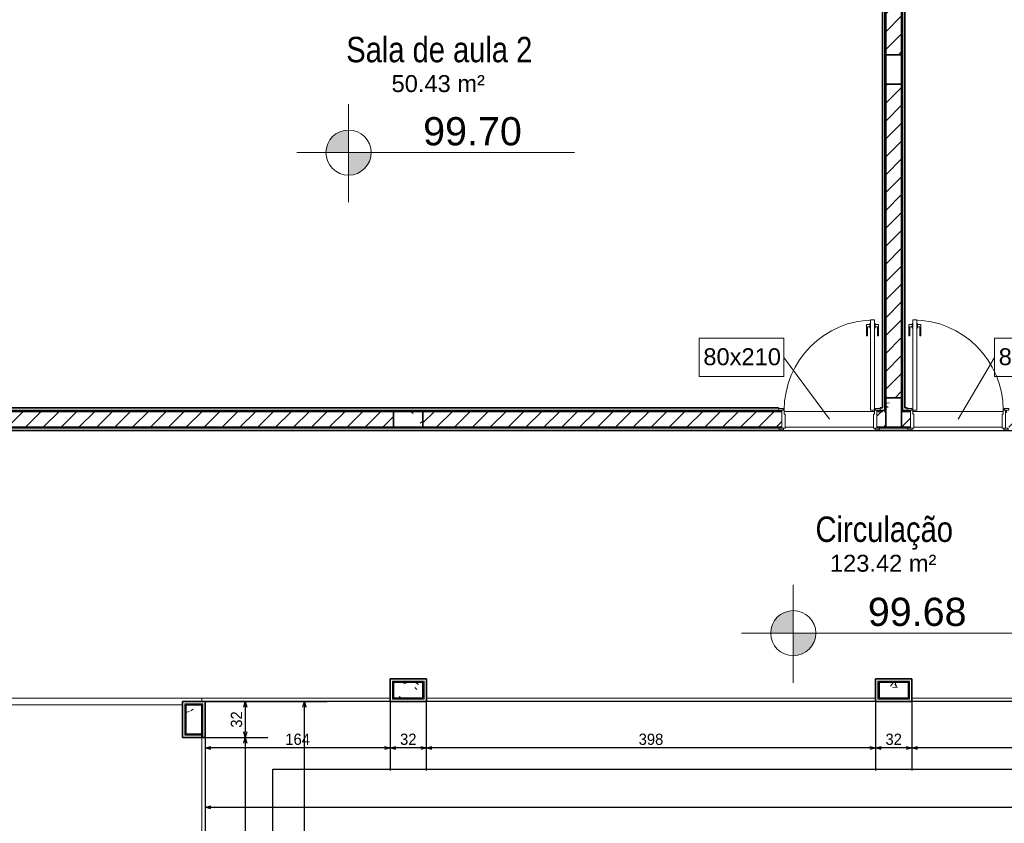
# Model space of a CAD drawing. Header units: millimetres. Extents: x -109 to 627, y -178 to 173.
# Tile 61 of 178: x -7.21 to 1.51, y 42.85 to 49.97. Entities that reach past the tile are written whole.
import ezdxf

# ---------------------------------------------------------------- set-up
doc = ezdxf.new("R2010")
doc.units = ezdxf.units.MM
doc.layers.add('A-PISOS-NIVEL', color=1, linetype='Continuous')
for name, color, linetype, lineweight in [('ARQ - ALVENARIA - OSSO', 2, 'Continuous', 35), ('ARQ - COTA_NÍVEL', 2, 'Continuous', 5), ('ARQ - DIVISORIA', 3, 'Continuous', 35), ('ARQ - PAREDE VISTA', 4, 'Continuous', 9), ('ARQ - PAREDES_HACHURA', 9, 'Continuous', 35), ('ARQ - PAREDES_REVESTIMENTO', 3, 'Continuous', 35), ('ARQ - PILAR', 4, 'Continuous', 15), ('ARQ - PISO', 9, 'Continuous', 5), ('ARQ - PORTA', 3, 'Continuous', 9), ('ARQ - PORTA_FOLHA', 3, 'Continuous', 20), ('ARQ - PORTA_GIRO', 1, 'Continuous', 5), ('ARQ -SIMBOLO_PORTA', 2, 'Continuous', 9), ('ARQ -TEXTO_AMBIENTE', 2, 'Continuous', 5)]:
    doc.layers.add(name, color=color, linetype=linetype, lineweight=lineweight)
doc.styles.add('Arial Narrow', font='ARIALN.TTF', dxfattribs={"height": 0.225})
doc.styles.add('Arial_2', font='arial.ttf', dxfattribs={"height": 0.15})
doc.styles.add('GULIM', font='Gulim.ttf')
doc.dimstyles.new('GULIM-100', dxfattribs={"dimtxt": 0.1, "dimasz": 0.05, "dimexe": 0.2, "dimexo": 0, "dimgap": 0.025, "dimtad": 1, "dimdec": 0, "dimlfac": 100, "dimzin": 12, "dimdsep": 46, "dimtxsty": 'GULIM', "dimblk": 'OPEN30', "dimcen": 0, "dimclrd": 152, "dimclre": 152, "dimclrt": 152, "dimaunit": 1, "dimadec": 0, "dimazin": 0, "dimtfac": 1.875, "dimtdec": 0, "dimtmove": 2, "dimatfit": 3, "dimldrblk": 'OPEN30', "dimfxl": 0, "dimtolj": 1, "dimtzin": 12, "dimlwd": -1, "dimarcsym": 0})
pattern_1 = [(50, (-17.2688, 35.45875), (0.546291, -0.047295), [0.056985, -0.628837]), (355, (-17.2688, 35.45875), (-0.105401, 0.573222), [0.045988, -0.50287]), (100.451, (-17.2228, 35.45476), (0.44084, 0.525572), [0.048987, -0.533862]), (46.184, (-17.2688, 35.6107), (0.812912, -0.126028), [0.085978, -0.942756]), (96.636, (-17.2008, 35.6007), (0.71181, 0.74206), [0.07298, -0.800793]), (351.184, (-17.2688, 35.6107), (0.712045, 0.742424), [0.068982, -0.753805]), (21, (-17.1928, 35.57273), (0.454867, -0.306212), [0.056985, -0.628837]), (326, (-17.1928, 35.5727), (0.185717, 0.552451), [0.045988, -0.50287]), (71.451, (-17.1548, 35.54773), (0.64037, 0.245952), [0.048987, -0.533862]), (37.5, (-17.26879, 35.45875), (0.0092036, 0.2540508), [0.0249935, -0.471878, 0.0249935, -0.4848744, -0.504869]), (37.5, (-17.26879, 35.45875), (0.0092036, 0.2540508), [-1.006739, 0.0249935, -0.479876]), (7.5, (-17.2688, 35.45875), (0.200409, 0.3006604), [0.0249935, -0.265931, 0.0249935, -0.459881, -0.1919503]), (7.5, (-17.2688, 35.45875), (0.200409, 0.3006604), [-0.775799, 0.0249935, -0.166957]), (327.5, (-17.43874, 35.45875), (0.4063776, -0.0170732), [0.0249935, -0.164957, 0.0249935, -0.5688527, -0.7887957]), (327.5, (-17.43874, 35.45875), (0.4063776, -0.0170732), [-0.784797, 0.0249935, -0.763802]), (317.5, (-17.51472, 35.45875), (0.4438837, 0.075988), [0.0249935, -0.222942, 0.0249935, -0.369904, -0.559855]), (317.5, (-17.51472, 35.45875), (0.4438837, 0.075988), [-0.641834, 0.024994, -0.534861])]
pattern_2 = [(45, (-17.26879, 35.45875), (-0.07917545, 0.07917545), [])]

# ---------------------------------------------------------------- blocks, each defined once
blk = doc.blocks.new('POR_PM_GIRO_1FL - 80 x 210 cm Externa-6335210-NÍVEL 1')
at = {"layer": 'ARQ - PORTA'}
for p, q in [((-0.4369, 0.7393), (-0.4369, 0.8383)), ((-0.4369, 0.8383), (-0.4051, 0.8383)), ((-0.4051, 0.8183), (-0.4275, 0.8183)), ((-0.4275, 0.8183), (-0.4275, 0.7393)), ((-0.4, 0.8492), (-0.4051, 0.8492)), ((-0.4051, 0.8492), (-0.4051, 0.8283)), ((-0.4051, 0.8283), (-0.4051, 0.8073)), ((-0.4051, 0.8073), (-0.4, 0.8073)), ((-0.365, 0.8492), (-0.3599, 0.8492)), ((-0.3599, 0.8073), (-0.365, 0.8073)), ((-0.3599, 0.8492), (-0.3599, 0.8283)), ((-0.3281, 0.8383), (-0.3599, 0.8383)), ((-0.3599, 0.8283), (-0.3599, 0.8073)), ((-0.3599, 0.8183), (-0.3375, 0.8183)), ((-0.3375, 0.8183), (-0.3375, 0.7393)), ((-0.3281, 0.7393), (-0.3281, 0.8383)), ((-0.4275, 0.7393), (-0.4369, 0.7393)), ((-0.3375, 0.7393), (-0.3281, 0.7393)), ((-0.45, 0.095), (-0.41, 0.095)), ((-0.45, 0.08), (-0.45, 0.095)), ((-0.41, 0.095), (-0.41, 0.08)), ((0.41, 0.08), (0.41, 0.095)), ((0.41, 0.095), (0.45, 0.095)), ((0.45, 0.095), (0.45, 0.08)), ((-0.41, 0.08), (-0.45, 0.08)), ((-0.42, -0.08), (-0.42, 0.08)), ((-0.41, 0.08), (-0.4, 0.08)), ((-0.4, 0.08), (-0.4, 0.045)), ((-0.4, 0.045), (-0.39, 0.045)), ((-0.39, 0.045), (-0.39, -0.08)), ((0.39, 0.045), (0.4, 0.045)), ((0.39, -0.08), (0.39, 0.045)), ((0.4, 0.08), (0.41, 0.08)), ((0.4, 0.045), (0.4, 0.08)), ((0.45, 0.08), (0.41, 0.08)), ((0.42, 0.08), (0.42, -0.08)), ((-0.445, -0.08), (-0.405, -0.08)), ((-0.445, -0.095), (-0.445, -0.08)), ((-0.405, -0.08), (-0.405, -0.095)), ((-0.39, -0.08), (-0.405, -0.08)), ((0.405, -0.08), (0.39, -0.08)), ((0.405, -0.08), (0.445, -0.08)), ((0.405, -0.095), (0.405, -0.08)), ((0.445, -0.08), (0.445, -0.095)), ((-0.405, -0.095), (-0.445, -0.095)), ((0.445, -0.095), (0.405, -0.095))]:
    blk.add_line(p, q, dxfattribs=at)
at = {"layer": 'ARQ - PORTA_FOLHA'}
for p, q in [((-0.4, 0.88), (-0.365, 0.88)), ((-0.4, 0.08), (-0.4, 0.88)), ((-0.365, 0.88), (-0.365, 0.08)), ((-0.365, 0.08), (-0.4, 0.08))]:
    blk.add_line(p, q, dxfattribs=at)
at = {"layer": 'ARQ - PORTA_GIRO'}
blk.add_arc((-0.4, 0.0805), 0.8, 359.96776, 89.96776, dxfattribs=at)
blk = doc.blocks.new('POR_PM_GIRO_1FL - 80 x 210 cm Externa-6277260-NÍVEL 1')
at = {"layer": 'ARQ - PORTA'}
for p, q in [((-0.405, 0.095), (-0.445, 0.095)), ((-0.445, 0.095), (-0.445, 0.08)), ((-0.405, 0.08), (-0.405, 0.095)), ((0.445, 0.095), (0.405, 0.095)), ((0.405, 0.095), (0.405, 0.08)), ((0.445, 0.08), (0.445, 0.095)), ((-0.445, 0.08), (-0.405, 0.08)), ((-0.42, 0.08), (-0.42, -0.08)), ((-0.39, 0.08), (-0.405, 0.08)), ((-0.39, -0.045), (-0.39, 0.08)), ((0.39, 0.08), (0.39, -0.045)), ((0.405, 0.08), (0.39, 0.08)), ((0.405, 0.08), (0.445, 0.08)), ((0.42, -0.08), (0.42, 0.08)), ((-0.41, -0.08), (-0.45, -0.08)), ((-0.45, -0.08), (-0.45, -0.095)), ((-0.41, -0.095), (-0.41, -0.08)), ((-0.41, -0.08), (-0.4, -0.08)), ((-0.4, -0.08), (-0.4, -0.045)), ((-0.4, -0.045), (-0.39, -0.045)), ((0.39, -0.045), (0.4, -0.045)), ((0.4, -0.045), (0.4, -0.08)), ((0.4, -0.08), (0.41, -0.08)), ((0.45, -0.08), (0.41, -0.08)), ((0.41, -0.08), (0.41, -0.095)), ((0.45, -0.095), (0.45, -0.08)), ((-0.45, -0.095), (-0.41, -0.095)), ((0.41, -0.095), (0.45, -0.095)), ((-0.4275, -0.7393), (-0.4369, -0.7393)), ((-0.4369, -0.7393), (-0.4369, -0.8383)), ((-0.4275, -0.8183), (-0.4275, -0.7393)), ((-0.3375, -0.8183), (-0.3375, -0.7393)), ((-0.3375, -0.7393), (-0.3281, -0.7393)), ((-0.3281, -0.7393), (-0.3281, -0.8383)), ((-0.4369, -0.8383), (-0.4051, -0.8383)), ((-0.4051, -0.8183), (-0.4275, -0.8183)), ((-0.4051, -0.8073), (-0.4, -0.8073)), ((-0.4051, -0.8283), (-0.4051, -0.8073)), ((-0.4051, -0.8492), (-0.4051, -0.8283)), ((-0.4, -0.8492), (-0.4051, -0.8492)), ((-0.3599, -0.8073), (-0.365, -0.8073)), ((-0.365, -0.8492), (-0.3599, -0.8492)), ((-0.3599, -0.8283), (-0.3599, -0.8073)), ((-0.3599, -0.8183), (-0.3375, -0.8183)), ((-0.3599, -0.8492), (-0.3599, -0.8283)), ((-0.3281, -0.8383), (-0.3599, -0.8383))]:
    blk.add_line(p, q, dxfattribs=at)
at = {"layer": 'ARQ - PORTA_FOLHA'}
for p, q in [((-0.365, -0.08), (-0.4, -0.08)), ((-0.4, -0.08), (-0.4, -0.88)), ((-0.365, -0.88), (-0.365, -0.08)), ((-0.4, -0.88), (-0.365, -0.88))]:
    blk.add_line(p, q, dxfattribs=at)
at = {"layer": 'ARQ - PORTA_GIRO'}
blk.add_arc((-0.4, -0.0805), 0.8, 270.03224, 0.03224, dxfattribs=at)
blk = doc.blocks.new('Identificador de Porta - Legal-790717-NÍVEL 1')
at = {"layer": 'ARQ -SIMBOLO_PORTA'}
for p, q in [((-0.00575, -0.0037), (-0.00575, 0.00083)), ((-0.00575, 0.00083), (0.00425, 0.00083)), ((0.00425, 0.00083), (0.00425, -0.0037)), ((0.00425, -0.0037), (-0.00575, -0.0037))]:
    blk.add_line(p, q, dxfattribs=at)
blk = doc.blocks.new('_Open30')
at = {"color": 0, "linetype": 'ByBlock', "lineweight": -2}
for p, q in [((-1, 0.27), (0, 0)), ((0, 0), (-1, -0.27)), ((0, 0), (-1, 0))]:
    blk.add_line(p, q, dxfattribs=at)
blk = doc.blocks.new('*D728')
at = {"color": 152, "lineweight": -2, "transparency": 16777216}
for p, q in [((0.6889, 43.9286), (0.6889, 43.3164)), ((4.6079, 43.9286), (4.6079, 43.3164))]:
    blk.add_line(p, q, dxfattribs=at)
at = {"color": 152, "transparency": 16777216}
blk.add_line((4.5579, 43.5164), (0.7389, 43.5164), dxfattribs=at)
at = {"layer": 'Defpoints', "color": 0, "transparency": 16777216}
for p in [(0.6889, 43.9286), (4.6079, 43.9286), (0.6889, 43.5164)]:
    blk.add_point(p, dxfattribs=at)
at = {"color": 152, "transparency": 16777216, "xscale": 0.05, "yscale": 0.05, "zscale": 0.05, "rotation": 180}
blk.add_blockref('_Open30', (0.6889, 43.5164), dxfattribs=at)
at = {"color": 152, "transparency": 16777216, "xscale": 0.05, "yscale": 0.05, "zscale": 0.05}
blk.add_blockref('_Open30', (4.6079, 43.5164), dxfattribs=at)
at = {"color": 152, "transparency": 16777216, "insert": (2.6484, 43.5927), "char_height": 0.1, "attachment_point": 5, "style": 'GULIM'}
blk.add_mtext('\\A1;392', dxfattribs=at)
blk = doc.blocks.new('*D729')
at = {"color": 152, "lineweight": -2, "transparency": 16777216}
for p, q in [((0.369, 43.9286), (0.369, 43.3164)), ((0.6889, 43.9286), (0.6889, 43.3164))]:
    blk.add_line(p, q, dxfattribs=at)
at = {"color": 152, "transparency": 16777216}
blk.add_line((0.6389, 43.5164), (0.419, 43.5164), dxfattribs=at)
at = {"layer": 'Defpoints', "color": 0, "transparency": 16777216}
for p in [(0.369, 43.9286), (0.6889, 43.9286), (0.369, 43.5164)]:
    blk.add_point(p, dxfattribs=at)
at = {"color": 152, "transparency": 16777216, "xscale": 0.05, "yscale": 0.05, "zscale": 0.05, "rotation": 180}
blk.add_blockref('_Open30', (0.369, 43.5164), dxfattribs=at)
at = {"color": 152, "transparency": 16777216, "xscale": 0.05, "yscale": 0.05, "zscale": 0.05}
blk.add_blockref('_Open30', (0.6889, 43.5164), dxfattribs=at)
at = {"color": 152, "transparency": 16777216, "insert": (0.529, 43.5927), "char_height": 0.1, "attachment_point": 5, "style": 'GULIM'}
blk.add_mtext('\\A1;32', dxfattribs=at)
blk = doc.blocks.new('*D730')
at = {"color": 152, "lineweight": -2, "transparency": 16777216}
for p, q in [((-3.61, 43.9286), (-3.61, 43.3164)), ((0.369, 43.9286), (0.369, 43.3164))]:
    blk.add_line(p, q, dxfattribs=at)
at = {"color": 152, "transparency": 16777216}
blk.add_line((0.319, 43.5164), (-3.56, 43.5164), dxfattribs=at)
at = {"layer": 'Defpoints', "color": 0, "transparency": 16777216}
for p in [(-3.61, 43.9286), (0.369, 43.9286), (-3.61, 43.5164)]:
    blk.add_point(p, dxfattribs=at)
at = {"color": 152, "transparency": 16777216, "xscale": 0.05, "yscale": 0.05, "zscale": 0.05, "rotation": 180}
blk.add_blockref('_Open30', (-3.61, 43.5164), dxfattribs=at)
at = {"color": 152, "transparency": 16777216, "xscale": 0.05, "yscale": 0.05, "zscale": 0.05}
blk.add_blockref('_Open30', (0.369, 43.5164), dxfattribs=at)
at = {"color": 152, "transparency": 16777216, "insert": (-1.6205, 43.5927), "char_height": 0.1, "attachment_point": 5, "style": 'GULIM'}
blk.add_mtext('\\A1;398', dxfattribs=at)
blk = doc.blocks.new('*D731')
at = {"color": 152, "lineweight": -2, "transparency": 16777216}
for p, q in [((-3.9299, 43.9286), (-3.9299, 43.3164)), ((-3.61, 43.9286), (-3.61, 43.3164))]:
    blk.add_line(p, q, dxfattribs=at)
at = {"color": 152, "transparency": 16777216}
blk.add_line((-3.66, 43.5164), (-3.8799, 43.5164), dxfattribs=at)
at = {"layer": 'Defpoints', "color": 0, "transparency": 16777216}
for p in [(-3.9299, 43.9286), (-3.61, 43.9286), (-3.9299, 43.5164)]:
    blk.add_point(p, dxfattribs=at)
at = {"color": 152, "transparency": 16777216, "xscale": 0.05, "yscale": 0.05, "zscale": 0.05, "rotation": 180}
blk.add_blockref('_Open30', (-3.9299, 43.5164), dxfattribs=at)
at = {"color": 152, "transparency": 16777216, "xscale": 0.05, "yscale": 0.05, "zscale": 0.05}
blk.add_blockref('_Open30', (-3.61, 43.5164), dxfattribs=at)
at = {"color": 152, "transparency": 16777216, "insert": (-3.7699, 43.5927), "char_height": 0.1, "attachment_point": 5, "style": 'GULIM'}
blk.add_mtext('\\A1;32', dxfattribs=at)
blk = doc.blocks.new('*D732')
at = {"color": 152, "lineweight": -2, "transparency": 16777216}
for p, q in [((-3.9299, 43.9286), (-3.9299, 43.3164)), ((-5.5695, 43.6087), (-5.5695, 43.3164))]:
    blk.add_line(p, q, dxfattribs=at)
at = {"color": 152, "transparency": 16777216}
blk.add_line((-3.9799, 43.5164), (-5.5195, 43.5164), dxfattribs=at)
at = {"layer": 'Defpoints', "color": 0, "transparency": 16777216}
for p in [(-3.9299, 43.9286), (-5.5695, 43.6087), (-5.5695, 43.5164)]:
    blk.add_point(p, dxfattribs=at)
at = {"color": 152, "transparency": 16777216, "xscale": 0.05, "yscale": 0.05, "zscale": 0.05, "rotation": 180}
blk.add_blockref('_Open30', (-5.5695, 43.5164), dxfattribs=at)
at = {"color": 152, "transparency": 16777216, "xscale": 0.05, "yscale": 0.05, "zscale": 0.05}
blk.add_blockref('_Open30', (-3.9299, 43.5164), dxfattribs=at)
at = {"color": 152, "transparency": 16777216, "insert": (-4.7497, 43.5928), "char_height": 0.1, "attachment_point": 5, "style": 'GULIM'}
blk.add_mtext('\\A1;164', dxfattribs=at)
blk = doc.blocks.new('*D733')
at = {"color": 152, "lineweight": -2, "transparency": 16777216}
for p, q in [((9.2267, 43.9286), (9.2267, 42.7915)), ((-5.5695, 43.6087), (-5.5695, 42.7915))]:
    blk.add_line(p, q, dxfattribs=at)
at = {"color": 152, "transparency": 16777216}
blk.add_line((-5.5195, 42.9915), (9.1767, 42.9915), dxfattribs=at)
at = {"layer": 'Defpoints', "color": 0, "transparency": 16777216}
for p in [(9.2267, 43.9286), (-5.5695, 43.6087), (9.2267, 42.9915)]:
    blk.add_point(p, dxfattribs=at)
at = {"color": 152, "transparency": 16777216, "xscale": 0.05, "yscale": 0.05, "zscale": 0.05, "rotation": 180}
blk.add_blockref('_Open30', (-5.5695, 42.9915), dxfattribs=at)
at = {"color": 152, "transparency": 16777216, "xscale": 0.05, "yscale": 0.05, "zscale": 0.05}
blk.add_blockref('_Open30', (9.2267, 42.9915), dxfattribs=at)
at = {"color": 152, "transparency": 16777216, "insert": (1.8286, 43.0679), "char_height": 0.1, "attachment_point": 5, "style": 'GULIM'}
blk.add_mtext('\\A1;1480', dxfattribs=at)
blk = doc.blocks.new('*D734')
at = {"color": 152, "lineweight": -2, "transparency": 16777216}
for p, q in [((-5.5695, 43.9286), (-5.0142, 43.9286)), ((-5.5695, 43.6087), (-5.0142, 43.6087))]:
    blk.add_line(p, q, dxfattribs=at)
at = {"color": 152, "transparency": 16777216}
blk.add_line((-5.2142, 43.8786), (-5.2142, 43.6587), dxfattribs=at)
at = {"layer": 'Defpoints', "color": 0, "transparency": 16777216}
for p in [(-5.5695, 43.9286), (-5.5695, 43.6087), (-5.2142, 43.6087)]:
    blk.add_point(p, dxfattribs=at)
at = {"color": 152, "transparency": 16777216, "xscale": 0.05, "yscale": 0.05, "zscale": 0.05}
for p, rotation in [((-5.2142, 43.9286), 90), ((-5.2142, 43.6087), 270)]:
    blk.add_blockref('_Open30', p, dxfattribs=dict(at, rotation=rotation))
at = {"color": 152, "transparency": 16777216, "insert": (-5.2905, 43.7687), "char_height": 0.1, "attachment_point": 5, "rotation": 90, "style": 'GULIM'}
blk.add_mtext('\\A1;32', dxfattribs=at)
blk = doc.blocks.new('*D735')
at = {"color": 152, "lineweight": -2, "transparency": 16777216}
for p, q in [((-5.5695, 43.6087), (-5.0142, 43.6087)), ((-5.5695, 39.6897), (-5.0142, 39.6897))]:
    blk.add_line(p, q, dxfattribs=at)
at = {"color": 152, "transparency": 16777216}
blk.add_line((-5.2142, 43.5587), (-5.2142, 39.7397), dxfattribs=at)
at = {"layer": 'Defpoints', "color": 0, "transparency": 16777216}
for p in [(-5.5695, 43.6087), (-5.5695, 39.6897), (-5.2142, 39.6897)]:
    blk.add_point(p, dxfattribs=at)
at = {"color": 152, "transparency": 16777216, "xscale": 0.05, "yscale": 0.05, "zscale": 0.05}
for p, rotation in [((-5.2142, 43.6087), 90), ((-5.2142, 39.6897), 270)]:
    blk.add_blockref('_Open30', p, dxfattribs=dict(at, rotation=rotation))
at = {"color": 152, "transparency": 16777216, "insert": (-5.2905, 41.6492), "char_height": 0.1, "attachment_point": 5, "rotation": 90, "style": 'GULIM'}
blk.add_mtext('\\A1;392', dxfattribs=at)
blk = doc.blocks.new('*D696')
at = {"color": 152, "lineweight": -2, "transparency": 16777216}
for p, q in [((-5.5695, 43.9286), (-4.4894, 43.9286)), ((-5.5695, 9.3376), (-4.4894, 9.3376))]:
    blk.add_line(p, q, dxfattribs=at)
at = {"color": 152, "transparency": 16777216}
blk.add_line((-4.6894, 9.3876), (-4.6894, 43.8786), dxfattribs=at)
at = {"layer": 'Defpoints', "color": 0, "transparency": 16777216}
for p in [(-5.5695, 43.9286), (-4.6894, 43.9286), (-5.5695, 9.3376)]:
    blk.add_point(p, dxfattribs=at)
at = {"color": 152, "transparency": 16777216, "xscale": 0.05, "yscale": 0.05, "zscale": 0.05}
for p, rotation in [((-4.6894, 43.9286), 90), ((-4.6894, 9.3376), 270)]:
    blk.add_blockref('_Open30', p, dxfattribs=dict(at, rotation=rotation))
at = {"color": 152, "transparency": 16777216, "insert": (-4.7657, 26.6331), "char_height": 0.1, "attachment_point": 5, "rotation": 90, "style": 'GULIM'}
blk.add_mtext('\\A1;3459', dxfattribs=at)
blk = doc.blocks.new('Elevações de ponto - Cota de Nível 1-825078-NÍVEL 1')
at = {"layer": 'ARQ - COTA_NÍVEL'}
h = blk.add_hatch(color=256, dxfattribs=at)
edge = h.paths.add_edge_path(flags=0)
edge.add_line((0, 0.002278), (0, 0.000678))
edge.add_line((0, 0.000678), (-0.0016, 0.000678))
edge.add_arc((0, 0.000678), 0.0016, 90, 180, ccw=False)
h = blk.add_hatch(color=256, dxfattribs=at)
edge = h.paths.add_edge_path(flags=0)
edge.add_arc((0, 0.000678), 0.0016, 270, 360, ccw=False)
edge.add_line((0, -0.000922), (0, 0.000678))
edge.add_line((0, 0.000678), (0.0016, 0.000678))
for p, q in [((0, 0.004106), (0, -0.002843)), ((0, -0.00218), (0, 0.003078)), ((0, 0.000678), (0, 0.002278)), ((-0.003665, 0.000678), (0.016004, 0.000678)), ((-0.0016, 0.000678), (0, 0.000678)), ((0.0016, 0.000678), (0, 0.000678)), ((0, 0.000678), (0, -0.000922))]:
    blk.add_line(p, q, dxfattribs=at)
blk.add_circle((0, 0.000678), 0.0016, dxfattribs=at)
for start, end in [(90, 180), (270, 360)]:
    blk.add_arc((0, 0.000678), 0.0016, start, end, dxfattribs=at)

msp = doc.modelspace()

# ---------------------------------------------------------------- hatches: boundary and pattern name
at = {"layer": 'ARQ - PAREDES_HACHURA'}
for points in [[(0.45898, 46.49797), (0.45898, 52.5464), (0.44898, 52.5464), (0.44898, 46.49797)], [(0.59894, 46.49797), (0.60894, 46.49797), (0.60894, 52.5464), (0.59894, 52.54622), (0.59894, 46.52796)], [(-1.58106, 46.49797), (-0.49078, 46.49797), (-0.49078, 46.50796), (-7.99883, 46.50796), (-7.99883, 46.49797), (-3.63996, 46.49797)], [(0.44898, 46.49797), (0.44827, 46.50796), (0.40899, 46.50796), (0.40899, 46.49797), (0.44896, 46.49797)], [(0.64893, 46.49797), (0.64854, 46.50796), (0.60894, 46.50796), (0.60894, 46.49797), (0.62893, 46.49797)], [(-7.98883, 46.34801), (-0.48578, 46.34801), (-0.48578, 46.358), (-7.98883, 46.358), (-7.98883, 46.35249)], [(0.54096, 46.34801), (0.65393, 46.34801), (0.65393, 46.358), (0.40399, 46.358), (0.40399, 46.34801), (0.45969, 46.34801)], [(-3.63996, 44.09859), (-3.63996, 44.10859), (-3.90989, 44.10859), (-3.90989, 44.09859), (-3.89989, 44.09859)], [(-3.89989, 43.95862), (-3.89989, 44.09859), (-3.90989, 44.0982), (-3.90989, 43.95862)], [(-3.62996, 43.95862), (-3.62996, 44.10859), (-3.63996, 44.10859), (-3.63996, 43.95862)], [(0.39899, 44.09859), (0.65893, 44.09859), (0.65893, 44.10859), (0.389, 44.10859), (0.389, 44.09859)], [(0.389, 43.95862), (0.39899, 43.95862), (0.39899, 44.09859), (0.389, 44.0982), (0.389, 43.95897)], [(0.65893, 43.95862), (0.66892, 43.95898), (0.66892, 44.10859), (0.65893, 44.10859), (0.65893, 44.09859)], [(-3.63996, 43.94863), (-3.62996, 43.94863), (-3.62996, 43.95862), (-3.90989, 43.95862), (-3.90989, 43.94863), (-3.89989, 43.94863)], [(0.65893, 43.94863), (0.66892, 43.94863), (0.66892, 43.95862), (0.389, 43.95862), (0.389, 43.94863), (0.39899, 43.94863)], [(-5.73942, 43.89864), (-5.59945, 43.89864), (-5.5998, 43.90864), (-5.74941, 43.90864), (-5.74941, 43.89864)], [(-5.74941, 43.62871), (-5.73942, 43.62871), (-5.73942, 43.89864), (-5.74941, 43.89864), (-5.74941, 43.63871)], [(-5.58945, 43.60872), (-5.58945, 43.90864), (-5.59945, 43.90864), (-5.59945, 43.60872)], [(-5.59945, 43.62871), (-5.59945, 43.63871), (-5.73942, 43.63871), (-5.73906, 43.62871)]]:
    msp.add_hatch(color=256, dxfattribs=at).paths.add_polyline_path(points, flags=0)
h = msp.add_hatch(dxfattribs=at)
h.set_pattern_fill('FP_6', color=256, scale=0.999741, style=0, pattern_type=2)
h.set_pattern_definition(pattern_2)
h.paths.add_polyline_path([(0.45898, 49.65715), (0.59894, 49.65715), (0.59894, 52.5564), (0.45898, 52.5564), (0.45898, 52.52641)], flags=0)
h = msp.add_hatch(dxfattribs=at)
h.set_pattern_fill('FP_6', color=256, scale=0.999741, style=0, pattern_type=2)
h.set_pattern_definition(pattern_2)
h.paths.add_polyline_path([(0.59894, 46.61794), (0.59894, 49.39722), (0.45898, 49.39722), (0.45898, 46.61794), (0.54096, 46.61794)], flags=0)
h = msp.add_hatch(dxfattribs=at)
h.set_pattern_fill('FP_6', color=256, scale=0.999741, style=0, pattern_type=2)
h.set_pattern_definition(pattern_2)
h.paths.add_polyline_path([(-4.97628, 46.358), (-3.89989, 46.358), (-3.89989, 46.49797), (-7.99883, 46.49797), (-7.99883, 46.358)], flags=0)
h = msp.add_hatch(dxfattribs=at)
h.set_pattern_fill('FP_6', color=256, scale=0.999741, style=0, pattern_type=2)
h.set_pattern_definition(pattern_2)
h.paths.add_polyline_path([(0.44898, 46.358), (0.45898, 46.358), (0.45898, 46.49797), (0.379, 46.49797), (0.379, 46.358)], flags=0)
h.paths.add_polyline_path([(-1.58106, 46.358), (-0.46078, 46.358), (-0.46078, 46.49797), (-3.63996, 46.49797), (-3.63996, 46.358)], flags=0)
h = msp.add_hatch(dxfattribs=at)
h.set_pattern_fill('FP_6', color=256, scale=0.999741, style=0, pattern_type=2)
h.set_pattern_definition(pattern_2)
h.paths.add_polyline_path([(0.67892, 46.358), (0.67892, 46.49797), (0.59894, 46.49797), (0.59894, 46.358), (0.65438, 46.358)], flags=0)
h.paths.add_polyline_path([(4.6379, 46.358), (4.6379, 46.49797), (1.5187, 46.49797), (1.5187, 46.358), (1.81416, 46.358)], flags=0)
at = {"layer": 'ARQ - PILAR'}
h = msp.add_hatch(dxfattribs=at)
h.set_pattern_fill('FP_1', color=256, scale=0.999741, style=0, pattern_type=2)
h.set_pattern_definition(pattern_1)
h.paths.add_polyline_path([(0.54096, 46.358), (0.59894, 46.358), (0.59894, 46.61794), (0.45898, 46.61794), (0.45898, 46.358)], flags=0)
h = msp.add_hatch(dxfattribs=at)
h.set_pattern_fill('FP_1', color=256, scale=0.999741, style=0, pattern_type=2)
h.set_pattern_definition(pattern_1)
h.paths.add_polyline_path([(-3.63996, 46.358), (-3.63996, 46.49797), (-3.89989, 46.49797), (-3.89989, 46.358)], flags=0)
h = msp.add_hatch(dxfattribs=at)
h.set_pattern_fill('FP_1', color=256, scale=0.999741, style=0, pattern_type=2)
h.set_pattern_definition(pattern_1)
h.paths.add_polyline_path([(-3.63996, 43.95862), (-3.63996, 44.09859), (-3.89989, 44.09859), (-3.89989, 43.95862)], flags=0)
h = msp.add_hatch(dxfattribs=at)
h.set_pattern_fill('FP_1', color=256, scale=0.999741, style=0, pattern_type=2)
h.set_pattern_definition(pattern_1)
h.paths.add_polyline_path([(0.65893, 43.95862), (0.65893, 44.09859), (0.39899, 44.09859), (0.39899, 43.95862)], flags=0)
h = msp.add_hatch(dxfattribs=at)
h.set_pattern_fill('FP_1', color=256, scale=0.999741, style=0, pattern_type=2)
h.set_pattern_definition(pattern_1)
h.paths.add_polyline_path([(-5.73942, 43.63871), (-5.59945, 43.63871), (-5.59945, 43.89864), (-5.73942, 43.89864)], flags=0)

# ---------------------------------------------------------------- linework, layer by layer
at = {"color": 2}
msp.add_lwpolyline([(9.22671, 46.32801), (9.22671, 43.92863), (-5.56946, 43.92863), (-5.59945, 9.33759), (-7.96884, 9.33759), (-7.96884, 46.32801), (9.22671, 46.32801)], dxfattribs=at)
at = {"layer": 'A-PISOS-NIVEL', "color": 252}
for p, q in [((-4.96962, 17.76275), (-4.96962, 43.32879)), ((-4.96962, 43.32879), (9.82655, 43.32879))]:
    msp.add_line(p, q, dxfattribs=at)
at = {"layer": 'ARQ - ALVENARIA - OSSO'}
for p, q in [((0.45898, 52.52641), (0.45898, 49.65715)), ((0.59894, 49.65715), (0.59894, 52.52641)), ((0.45898, 49.65715), (0.59894, 49.65715)), ((0.59894, 49.39722), (0.45898, 49.39722)), ((0.45898, 49.39722), (0.45898, 46.61794)), ((0.59894, 46.61794), (0.59894, 49.39722)), ((0.45898, 46.61794), (0.59894, 46.61794)), ((-3.89989, 46.49797), (-8.13879, 46.49797)), ((-3.89989, 46.358), (-3.89989, 46.49797)), ((-0.46078, 46.49797), (-3.63996, 46.49797)), ((-3.63996, 46.49797), (-3.63996, 46.358)), ((0.42899, 46.49797), (0.379, 46.49797)), ((0.44898, 46.49797), (0.45898, 46.49797)), ((0.45898, 46.358), (0.45898, 46.49797)), ((0.67892, 46.49797), (0.59894, 46.49797)), ((0.59894, 46.49797), (0.59894, 46.358)), ((-7.99883, 46.358), (-3.89989, 46.358)), ((-3.63996, 46.358), (-0.46078, 46.358)), ((0.379, 46.358), (0.45898, 46.358)), ((0.59894, 46.358), (0.67892, 46.358))]:
    msp.add_line(p, q, dxfattribs=at)
at = {"layer": 'ARQ - DIVISORIA'}
for p, q in [((0.45898, 46.49797), (0.45898, 49.65715)), ((0.59894, 49.65715), (0.59894, 46.49797)), ((-3.89989, 46.49797), (-3.63996, 46.49797)), ((-0.49078, 46.49797), (-0.49078, 46.50796)), ((0.40899, 46.50796), (0.40899, 46.49797)), ((0.64893, 46.49797), (0.64893, 46.50796)), ((-3.63996, 46.358), (-3.89989, 46.358)), ((-0.48578, 46.34801), (-0.48578, 46.358)), ((0.40399, 46.358), (0.40399, 46.34801)), ((0.59894, 46.358), (0.45898, 46.358)), ((0.65393, 46.34801), (0.65393, 46.358)), ((-3.89989, 44.09859), (-3.63996, 44.09859)), ((-3.89989, 43.95862), (-3.89989, 44.09859)), ((-3.63996, 44.09859), (-3.63996, 43.95862)), ((0.39899, 44.09859), (0.65893, 44.09859)), ((0.39899, 43.95862), (0.39899, 44.09859)), ((0.65893, 44.09859), (0.65893, 43.95862)), ((-3.63996, 43.95862), (-3.89989, 43.95862)), ((0.65893, 43.95862), (0.39899, 43.95862)), ((-5.73942, 43.89864), (-5.59945, 43.89864)), ((-5.73942, 43.63871), (-5.73942, 43.89864)), ((-5.59945, 43.89864), (-5.59945, 43.62871)), ((-5.59945, 43.63871), (-5.73942, 43.63871)), ((-5.59945, 43.60872), (-5.58945, 43.60872))]:
    msp.add_line(p, q, dxfattribs=at)
at = {"layer": 'ARQ - PAREDE VISTA'}
for p, q in [((0.44898, 46.50796), (0.44898, 52.5464)), ((0.60894, 52.5464), (0.60894, 46.50796)), ((-7.98883, 46.50796), (-0.49078, 46.50796)), ((0.40899, 46.50796), (0.44898, 46.50796)), ((0.60894, 46.50796), (0.64893, 46.50796)), ((-0.48578, 46.34801), (-7.98883, 46.34801)), ((0.65393, 46.34801), (0.40399, 46.34801)), ((-3.90989, 44.10859), (-3.62996, 44.10859)), ((-3.90989, 43.94863), (-3.90989, 44.10859)), ((-3.62996, 44.10859), (-3.62996, 43.94863)), ((0.389, 44.10859), (0.66892, 44.10859)), ((0.389, 43.94863), (0.389, 44.10859)), ((0.66892, 44.10859), (0.66892, 43.94863)), ((-5.59945, 43.95862), (-3.92988, 43.95862)), ((-5.59945, 43.95862), (-5.59945, 43.92863)), ((0.68892, 43.95862), (4.6079, 43.95862)), ((-5.74941, 43.90864), (-5.58945, 43.90864)), ((-5.74941, 43.62871), (-5.74941, 43.90864)), ((-5.58945, 43.90864), (-5.58945, 43.60872)), ((-3.62996, 43.94863), (-3.90989, 43.94863)), ((0.66892, 43.94863), (0.389, 43.94863)), ((4.6079, 43.92863), (0.68892, 43.92863)), ((-5.59945, 43.62871), (-5.74941, 43.62871)), ((-5.59945, 39.68973), (-5.59945, 43.60872))]:
    msp.add_line(p, q, dxfattribs=at)
at = {"layer": 'ARQ - PAREDE VISTA', "color": 2}
for p, q in [((-3.60997, 43.95862), (0.369, 43.95862)), ((-3.92988, 43.92863), (-5.56946, 43.92863)), ((0.369, 43.92863), (-3.60997, 43.92863)), ((-5.56946, 43.60872), (-5.56946, 39.68973))]:
    msp.add_line(p, q, dxfattribs=at)
at = {"layer": 'ARQ - PAREDES_REVESTIMENTO'}
for p, q in [((0.42899, 52.52641), (0.42899, 46.52796)), ((0.62893, 46.52796), (0.62893, 52.52641)), ((-0.49078, 46.52796), (-7.96884, 46.52796)), ((-0.49078, 46.52296), (-0.49078, 46.52796)), ((0.42899, 46.52796), (0.40899, 46.52796)), ((0.40899, 46.52796), (0.40899, 46.52296)), ((0.64893, 46.52796), (0.62893, 46.52796)), ((0.64893, 46.52296), (0.64893, 46.52796)), ((-7.96884, 46.32801), (-0.48578, 46.32801)), ((-0.48578, 46.32801), (-0.48578, 46.33301)), ((0.40399, 46.33301), (0.40399, 46.32801)), ((0.40399, 46.32801), (0.65393, 46.32801)), ((0.65393, 46.32801), (0.65393, 46.33301)), ((-3.60997, 44.12858), (-3.92988, 44.12858)), ((-3.92988, 44.12858), (-3.92988, 43.92863)), ((-3.60997, 43.92863), (-3.60997, 44.12858)), ((0.68892, 44.12858), (0.369, 44.12858)), ((0.369, 44.12858), (0.369, 43.92863)), ((0.68892, 43.92863), (0.68892, 44.12858)), ((-5.56946, 43.92863), (-5.76941, 43.92863)), ((-5.76941, 43.92863), (-5.76941, 43.60872)), ((-5.56946, 43.60872), (-5.56946, 43.92863)), ((-3.92988, 43.92863), (-3.60997, 43.92863)), ((0.369, 43.92863), (0.68892, 43.92863)), ((-5.76941, 43.60872), (-5.59945, 43.60872)), ((-5.59945, 43.60872), (-5.59945, 43.62871)), ((-5.58945, 43.60872), (-5.56946, 43.60872))]:
    msp.add_line(p, q, dxfattribs=at)
at = {"layer": 'ARQ - PILAR'}
for p, q in [((0.59894, 49.65715), (0.45898, 49.65715)), ((0.45898, 49.65715), (0.45898, 49.39722)), ((0.59894, 49.39722), (0.59894, 49.65715)), ((0.45898, 49.39722), (0.59894, 49.39722)), ((0.59894, 46.61794), (0.45898, 46.61794)), ((0.45898, 46.61794), (0.45898, 46.358)), ((0.59894, 46.358), (0.59894, 46.61794)), ((-3.63996, 46.49797), (-3.89989, 46.49797)), ((-3.89989, 46.49797), (-3.89989, 46.358)), ((-3.63996, 46.358), (-3.63996, 46.49797)), ((-3.89989, 46.358), (-3.63996, 46.358)), ((0.45898, 46.358), (0.59894, 46.358)), ((-3.63996, 44.09859), (-3.89989, 44.09859)), ((-3.89989, 44.09859), (-3.89989, 43.95862)), ((-3.63996, 43.95862), (-3.63996, 44.09859)), ((0.65893, 44.09859), (0.39899, 44.09859)), ((0.39899, 44.09859), (0.39899, 43.95862)), ((0.65893, 43.95862), (0.65893, 44.09859)), ((-3.89989, 43.95862), (-3.63996, 43.95862)), ((0.39899, 43.95862), (0.65893, 43.95862)), ((-5.59945, 43.89864), (-5.73942, 43.89864)), ((-5.73942, 43.89864), (-5.73942, 43.63871)), ((-5.59945, 43.63871), (-5.59945, 43.89864)), ((-5.73942, 43.63871), (-5.59945, 43.63871))]:
    msp.add_line(p, q, dxfattribs=at)
at = {"layer": 'ARQ - PISO'}
for p, q in [((-0.44079, 46.49797), (0.359, 46.49797)), ((0.69892, 46.49797), (1.49871, 46.49797)), ((-0.43079, 46.358), (0.34901, 46.358)), ((0.70891, 46.358), (1.48871, 46.358)), ((-7.96884, 43.95862), (-5.59945, 43.95862)), ((-5.76941, 43.89864), (-7.96884, 43.89864))]:
    msp.add_line(p, q, dxfattribs=at)
at = {"layer": 'ARQ -SIMBOLO_PORTA'}
for p, q in [((-0.04089, 46.42799), (-0.44277, 46.97621)), ((1.09881, 46.42799), (1.4228, 46.97621))]:
    msp.add_line(p, q, dxfattribs=at)

# ---------------------------------------------------------------- block references
at = {"layer": 'ARQ - COTA_NÍVEL', "xscale": 124.9999999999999, "yscale": 124.9999999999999, "zscale": 124.9999999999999}
for p in [(-4.29882, 48.70551), (-0.36043, 44.44842)]:
    msp.add_blockref('Elevações de ponto - Cota de Nível 1-825078-NÍVEL 1', p, dxfattribs=at)
at = {"layer": 'ARQ - PORTA', "xscale": 0.9997410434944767, "yscale": 0.9997410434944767, "zscale": 0.9997410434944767, "rotation": 180}
msp.add_blockref('POR_PM_GIRO_1FL - 80 x 210 cm Externa-6277260-NÍVEL 1', (-0.04089, 46.42799), dxfattribs=at)
at = {"layer": 'ARQ - PORTA', "xscale": 0.9997410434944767, "yscale": 0.9997410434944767, "zscale": 0.9997410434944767}
msp.add_blockref('POR_PM_GIRO_1FL - 80 x 210 cm Externa-6335210-NÍVEL 1', (1.09881, 46.42799), dxfattribs=at)
at = {"layer": 'ARQ -SIMBOLO_PORTA', "xscale": 74.98057826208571, "yscale": 74.98057826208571, "zscale": 74.98057826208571}
for p in [(-0.76168, 47.08379), (1.8537, 47.08379)]:
    msp.add_blockref('Identificador de Porta - Legal-790717-NÍVEL 1', p, dxfattribs=at)

# ---------------------------------------------------------------- texts
at = {"layer": 'ARQ - COTA_NÍVEL', "char_height": 0.25, "width": 0.8141331, "attachment_point": 1, "line_spacing_factor": 0.941778, "style": 'Arial_2'}
for s, insert in [('99.70', (-3.63804, 49.10434)), ('99.68', (0.30035, 44.84725))]:
    msp.add_mtext(s, dxfattribs=dict(at, insert=insert))
at = {"layer": 'ARQ -SIMBOLO_PORTA', "char_height": 0.149961, "width": 0.8224899, "attachment_point": 2, "line_spacing_factor": 0.941778, "style": 'Arial_2'}
for insert in [(-0.81305, 47.05694), (1.80233, 47.05694)]:
    msp.add_mtext('80x210', dxfattribs=dict(at, insert=insert))
at = {"layer": 'ARQ -TEXTO_AMBIENTE', "attachment_point": 2}
for s, insert, char_height, width, line_spacing_factor, style in [('Sala de aula 2', (-3.49522, 49.81531), 0.2249417, 1.9723384, 0.974696, 'Arial Narrow'), ('50.43 m²', (-3.50459, 49.47644), 0.149961, 0.9877222, 0.941778, 'Arial_2'), ('Circulação', (0.44533, 45.56637), 0.224942, 1.3066052, 0.974696, 'Arial Narrow'), ('123.42 m²', (0.43596, 45.2275), 0.149961, 1.3071714, 0.941778, 'Arial_2')]:
    msp.add_mtext(s, dxfattribs=dict(at, insert=insert, char_height=char_height, width=width, line_spacing_factor=line_spacing_factor, style=style))

# ---------------------------------------------------------------- dimensions: what is measured, and where the dimension line sits
for base, p1, p2, picture, middle in [((-5.56946, 43.51641), (-3.92988, 43.92863), (-5.56946, 43.60872), '*D732', (-4.74967, 43.59281)), ((9.22671, 42.99154), (-5.56946, 43.60872), (9.22671, 43.92863), '*D733', (1.82862, 43.06794)), ((-3.92988, 43.51641), (-3.60997, 43.92863), (-3.92988, 43.92863), '*D731', (-3.76993, 43.59267)), ((-3.60997, 43.51641), (0.369, 43.92863), (-3.60997, 43.92863), '*D730', (-1.62048, 43.59267)), ((0.369, 43.51641), (0.68892, 43.92863), (0.369, 43.92863), '*D729', (0.52896, 43.59267)), ((0.68892, 43.51641), (4.6079, 43.92863), (0.68892, 43.92863), '*D728', (2.64841, 43.59267))]:
    dim = msp.add_linear_dim(base=base, p1=p1, p2=p2, dimstyle='GULIM-100')
    dim.commit()
    dim.dimension.update_dxf_attribs({"geometry": picture, "text_midpoint": middle})
for base, p1, p2, picture, middle in [((-5.21422, 43.60872), (-5.56946, 43.92863), (-5.56946, 43.60872), '*D734', (-5.29049, 43.76867)), ((-4.68936, 43.92863), (-5.56946, 9.33759), (-5.56946, 43.92863), '*D696', (-4.76569, 26.63311)), ((-5.21422, 39.68973), (-5.56946, 43.60872), (-5.56946, 39.68973), '*D735', (-5.29049, 41.64922))]:
    dim = msp.add_linear_dim(base=base, p1=p1, p2=p2, angle=90, dimstyle='GULIM-100')
    dim.commit()
    dim.dimension.update_dxf_attribs({"geometry": picture, "text_midpoint": middle})

doc.saveas('drawing.dxf')
